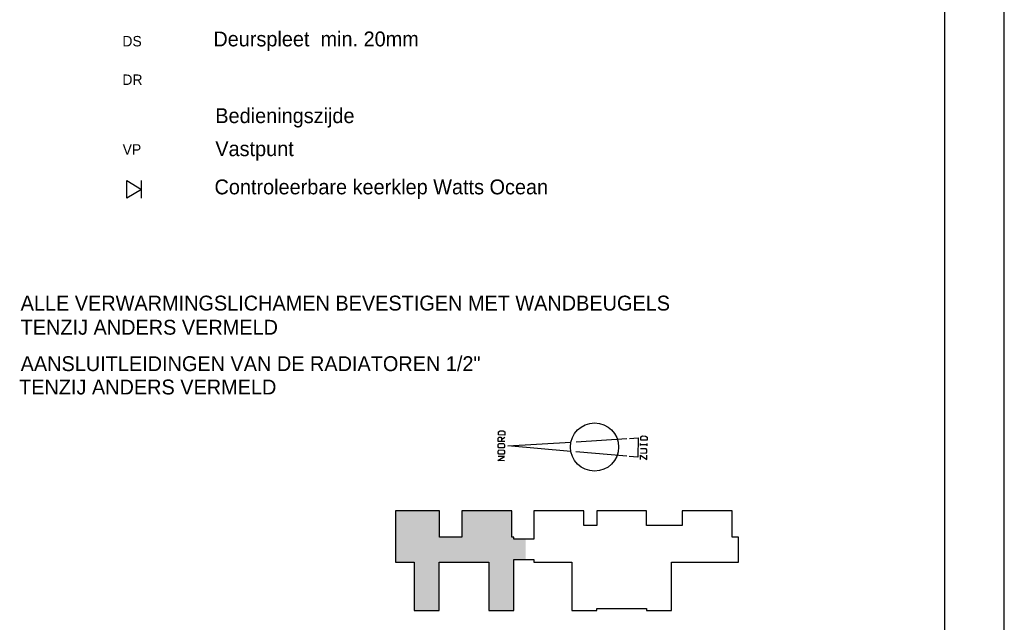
# Model space of a CAD drawing. Extents: x -1448 to 118900, y -195097 to 442500.
# Tile 83 of 103: x 102338 to 118900, y 368291 to 378423. Entities that reach past the tile are written whole.
import ezdxf

# ---------------------------------------------------------------- set-up
doc = ezdxf.new("R2010")
doc.units = 0
doc.header["$LTSCALE"] = 100
doc.layers.get('0').update_dxf_attribs({"linetype": 'CONTINUOUS'})
for name, color, linetype in [('00KAD025', 2, 'CONTINUOUS'), ('00KAD070', 5, 'CONTINUOUS'), ('AL$1----_ALGEMEEN', 7, 'CONTINUOUS'), ('AL$2----_RENVOOI', 7, 'CONTINUOUS'), ('AL$5----_NOORDPIJL', 7, 'CONTINUOUS'), ('BL$2----', 7, 'CONTINUOUS'), ('BL$4----', 7, 'CONTINUOUS'), ('WL561---', 4, 'CONTINUOUS'), ('WL570---_RETOUR', 3, 'CONTINUOUS'), ('WM521---', 1, 'CONTINUOUS')]:
    doc.layers.add(name, color=color, linetype=linetype)
doc.styles.add('BURO-018', font='BUROFONT.shx', dxfattribs={"height": 180})
doc.styles.add('BURO-025', font='BUROFONT.shx', dxfattribs={"height": 250})

# ---------------------------------------------------------------- blocks, each defined once
blk = doc.blocks.new('A0-HOR')
at = {"layer": '00KAD025', "linetype": 'CONTINUOUS'}
blk.add_line((1189, 0), (1189, 841), dxfattribs=at)
at = {"layer": '00KAD070', "linetype": 'CONTINUOUS'}
blk.add_line((1179, 10), (1179, 831), dxfattribs=at)
blk = doc.blocks.new('3048311')
at = {"color": 0, "linetype": 'CONTINUOUS'}
for p, q in [((-2.5, 1.5), (0, 0)), ((-2.5, -1.5), (-2.5, 1.5)), ((0, 0), (-2.5, -1.5)), ((0, -1.5), (0, 1.5))]:
    blk.add_line(p, q, dxfattribs=at)
at = {"color": 0, "linetype": 'CONTINUOUS', "style": 'BURO-018', "flags": 1}
blk.add_attdef('CV_MATCODE', (0, 0), '', height=1.8, dxfattribs=at)

msp = doc.modelspace()

# ---------------------------------------------------------------- hatches: boundary and pattern name
at = {"layer": 'BL$4----'}
msp.add_hatch(color=8, dxfattribs=at).paths.add_polyline_path([(110848.6, 369690.5), (110651.4, 369690.5), (110651.4, 369720.9), (110613.7, 369720.9), (110613.7, 370162.7), (109774.2, 370162.7), (109774.2, 369720.9), (109400.2, 369720.9), (109400.2, 370162.7), (108657.6, 370162.7), (108657.6, 369304.4), (108972.4, 369304.4), (108972.4, 368491.4), (109392.9, 368491.4), (109392.9, 369300.4), (110230.9, 369300.4), (110230.9, 368491.4), (110651.4, 368491.4), (110651.4, 369345), (110848.6, 369345)])

# ---------------------------------------------------------------- linework, layer by layer
at = {"layer": 'AL$1----_ALGEMEEN', "color": 8}
msp.add_circle((112007.5, 371238.1), 405.1, dxfattribs=at)
at = {"layer": 'AL$2----_RENVOOI', "color": 8}
msp.add_lwpolyline([(108657.6, 370162.7), (108657.6, 369304.4), (108972.4, 369304.4), (108972.4, 368491.4), (109392.9, 368491.4), (109392.9, 369300.4), (110230.9, 369300.4), (110230.9, 368491.4), (110651.4, 368491.4), (110651.4, 369345), (110987.8, 369345), (110987.8, 369304.4), (111624.3, 369304.4), (111624.3, 368491.4), (112044.8, 368491.4), (112044.8, 368521.8), (112882.8, 368521.8), (112882.8, 368491.4), (113303.3, 368491.4), (113303.3, 369300.4), (114427.3, 369300.4), (114427.3, 369720.9), (114321.9, 369720.9), (114321.9, 370162.7), (113482.4, 370162.7), (113482.4, 369917.8), (112883.6, 369917.8), (112883.6, 370162.7), (112044.1, 370162.7), (112044.1, 369917.8), (111827.3, 369917.8), (111827.3, 370162.7), (110987.8, 370162.7), (110987.8, 369690.5), (110651.4, 369690.5), (110651.4, 369720.9), (110613.7, 369720.9), (110613.7, 370162.7), (109774.2, 370162.7), (109774.2, 369720.9), (109400.2, 369720.9), (109400.2, 370162.7)], close=True, dxfattribs=at)
at = {"layer": 'AL$5----_NOORDPIJL', "color": 8}
for points in [[(110497, 371439.2), (110389.1, 371440.7), (110389.9, 371494.6), (110417.1, 371511.7), (110471.1, 371510.9), (110497.7, 371493.1), (110497, 371439.2)], [(110495.5, 371331.2), (110387.6, 371332.7), (110388.4, 371386.7), (110402.1, 371404), (110429.1, 371403.6), (110442.4, 371385.9), (110441.6, 371332)], [(110442.1, 371367.1), (110496.5, 371401.3)], [(111696.6, 371327.6), (112552.6, 371379.3)], [(112596.4, 371383), (112738.8, 371389.9), (112734.3, 371066), (112592.2, 371076.8)], [(112891.4, 371351.4), (112783.9, 371352.9), (112784.6, 371406.7), (112811.7, 371423.8), (112865.5, 371423), (112892.1, 371405.2), (112891.4, 371351.4)], [(110479.1, 371115.7), (110398.1, 371116.8), (110384.9, 371134.5), (110385.4, 371170.8), (110399.1, 371188.3), (110480.1, 371187.2), (110493.2, 371169.3), (110492.7, 371133), (110479.1, 371115.7)], [(110480.6, 371223.5), (110399.6, 371224.7), (110386.4, 371242.3), (110386.9, 371278.8), (110400.6, 371296.1), (110481.6, 371295), (110494.7, 371277.3), (110494.2, 371240.8), (110480.6, 371223.5)], [(111608.9, 371164.8), (110549.2, 371258.3), (111611.1, 371322.3)], [(112782.3, 371137.9), (112874.9, 371136.6), (112888.6, 371153.9), (112889.1, 371190.2), (112875.9, 371207.9), (112781.9, 371209.2)], [(112782.6, 371261.6), (112783.1, 371297.8)], [(112782.9, 371281.2), (112890.4, 371279.7)], [(112890.1, 371260.1), (112890.6, 371296.3)], [(110491, 371007.5), (110383.1, 371009), (110492, 371079), (110384.1, 371080.5)], [(112548.5, 371081.8), (111694.2, 371157)], [(112779.4, 371030.5), (112780.4, 371101.7), (112886.9, 371029), (112887.9, 371100.2)]]:
    msp.add_lwpolyline(points, dxfattribs=at)

# ---------------------------------------------------------------- block references
at = {"layer": 'BL$2----', "xscale": 100, "yscale": 100, "zscale": 100}
msp.add_blockref('A0-HOR', (0, 358400.2), dxfattribs=at)
at = {"layer": 'WL561---', "color": 2, "xscale": 100, "yscale": 100, "zscale": 100}
msp.add_blockref('3048311', (104388.9, 375570.7), dxfattribs=at)

# ---------------------------------------------------------------- texts
at = {"layer": 'WL570---_RETOUR', "color": 1, "linetype": 'CONTINUOUS', "style": 'BURO-018'}
for s, p in [('DS', (104065, 377974.3)), ('DR', (104065, 377326.2)), ('VP', (104069.4, 376153.5))]:
    msp.add_text(s, height=175.5, dxfattribs=at).set_placement(p)
at = {"layer": 'WM521---', "color": 2, "style": 'BURO-025'}
for s, p in [('Deurspleet  min. 20mm', (105595.3, 377974.3)), ('Bedieningszijde', (105628.3, 376684.4)), ('Vastpunt', (105628.3, 376129)), ('Controleerbare keerklep Watts Ocean', (105614.5, 375486.5)), ('ALLE VERWARMINGSLICHAMEN BEVESTIGEN MET WANDBEUGELS', (102353.8, 373533.3)), ('TENZIJ ANDERS VERMELD', (102353.8, 373127)), ('AANSLUITLEIDINGEN VAN DE RADIATOREN 1/2"', (102353.8, 372514.7)), ('TENZIJ ANDERS VERMELD', (102327, 372121.9))]:
    msp.add_text(s, height=250, dxfattribs=at).set_placement(p)

doc.saveas('drawing.dxf')
